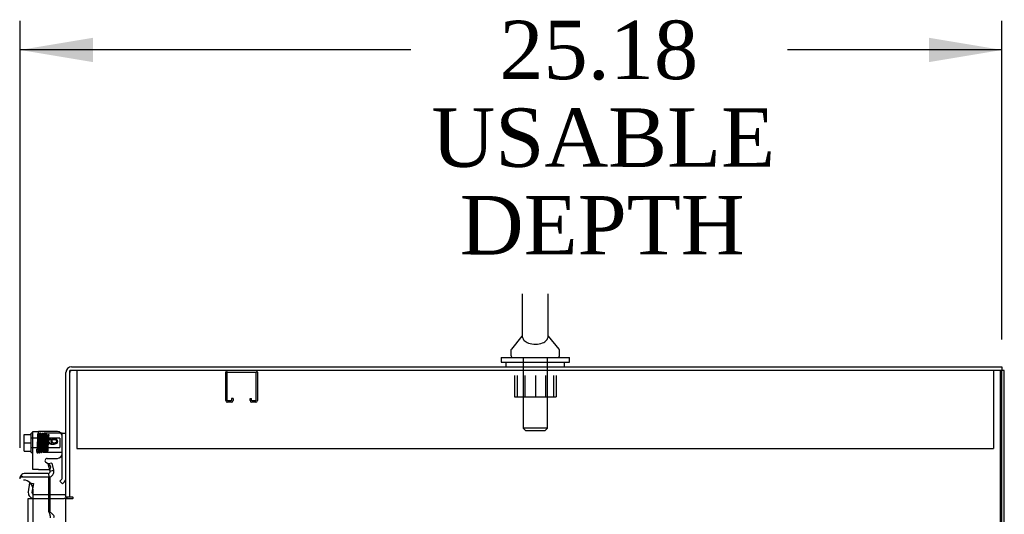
# Model space of a CAD drawing. Header units: inches. Extents: x 1 to 299, y -2 to 199.
# Tile 24 of 30: x 137 to 162, y 133 to 145. Entities that reach past the tile are written whole.
import ezdxf
from ezdxf.enums import TextEntityAlignment as Align
from ezdxf.lldxf.tags import DXFTag

# ---------------------------------------------------------------- set-up
doc = ezdxf.new("R2010")
doc.units = ezdxf.units.IN
doc.header["$MEASUREMENT"] = 0
for name, color, linetype in [('COM50677-1', 7, 'Continuous'), ('COM51497', 7, 'Continuous'), ('COM51498', 7, 'Continuous'), ('COM53957-3', 7, 'Continuous'), ('COM53960-3', 7, 'Continuous'), ('COM53962-3', 7, 'Continuous'), ('COM56144', 7, 'Continuous'), ('COM70220', 7, 'Continuous'), ('COM71173-2', 7, 'Continuous'), ('Default', 7, 'Continuous'), ('NTS18024', 7, 'Continuous'), ('SCC19011', 7, 'Continuous'), ('SCS86415', 7, 'Continuous'), ('SPR20280', 7, 'Continuous'), ('WAF25367', 7, 'Continuous'), ('WAF25377', 7, 'Continuous'), ('WAM254785', 7, 'Continuous')]:
    doc.layers.add(name, color=color, linetype=linetype)
doc.styles.add('SEACAD_Times_New_Roman', font='times.ttf')
tags = doc.linetypes.add('HIDDEN2', pattern=[0.1875, 0.125, -0.0625]).pattern_tags.tags
tags[6:7] = [DXFTag(74, 4), DXFTag(75, 0), DXFTag(340, '0'), DXFTag(46, 0.0), DXFTag(50, 0.0), DXFTag(44, 0.0), DXFTag(45, 0.0)]
tags[4:5] = [DXFTag(74, 4), DXFTag(75, 0), DXFTag(340, '0'), DXFTag(46, 0.0), DXFTag(50, 0.0), DXFTag(44, 0.0), DXFTag(45, 0.0)]
doc.dimstyles.new('HAMMOND_(STH_-_300x200)', dxfattribs={"dimtxt": 1.5, "dimasz": 1.875, "dimexe": 0.75, "dimexo": 0.75, "dimgap": 0.375, "dimtad": 0, "dimtih": 1, "dimtoh": 1, "dimzin": 0, "dimdsep": 46, "dimtxsty": 'SEACAD_Times_New_Roman', "dimblk1": '_SE_FILLED', "dimblk2": '_SE_FILLED', "dimsah": 1, "dimcen": 0.75, "dimadec": 0, "dimazin": 0, "dimtfac": 0.8, "dimtofl": 0, "dimtmove": 1, "dimatfit": 3, "dimfxl": 0, "dimtolj": 1, "dimtzin": 0, "dimarcsym": 0})

# ---------------------------------------------------------------- blocks, each defined once
blk = doc.blocks.new('SE3')
at = {"layer": 'COM50677-1', "color": 7, "linetype": 'HIDDEN2'}
for p, q in [((138.237, 136.325), (138.237, 136.14)), ((138.237, 136.14), (138.237, 134.325)), ((161.737, 136.325), (161.737, 136.14)), ((161.737, 136.14), (161.737, 134.325)), ((138.237, 134.325), (161.737, 134.325))]:
    blk.add_line(p, q, dxfattribs=at)
at = {"layer": 'COM51497', "color": 7, "linetype": 'Continuous'}
for p, q in [((137.109, 133.789), (137.109, 134.759)), ((137.109, 134.759), (137.252, 134.759)), ((137.735, 134.759), (137.252, 134.759)), ((137.546, 134.586), (137.548, 134.555)), ((137.475, 134.072), (137.735, 134.072)), ((137.498, 133.926), (137.443, 133.962)), ((137.252, 133.789), (137.109, 133.789)), ((137.252, 133.789), (137.508, 133.789))]:
    blk.add_line(p, q, dxfattribs=at)
at = {"layer": 'COM51497', "color": 7, "linetype": 'HIDDEN2'}
blk.add_line((137.54, 133.899), (137.498, 133.926), dxfattribs=at)
at = {"layer": 'COM51497', "color": 7, "linetype": 'Continuous'}
for centre, radius, start, end in [((137.735, 134.634), 0.125, 0, 90), ((137.475, 134.012), 0.06, 90, 237.1545), ((137.735, 134.197), 0.125, 270, 0), ((137.508, 133.849), 0.06, 270, 295.1845)]:
    blk.add_arc(centre, radius, start, end, dxfattribs=at)
at = {"layer": 'COM51497', "color": 7, "linetype": 'HIDDEN2'}
blk.add_arc((137.508, 133.849), 0.06, 295.1845, 57.1545, dxfattribs=at)
at = {"layer": 'COM51497', "color": 7, "linetype": 'Continuous'}
for points, knots in [([(137.605, 134.458), (137.593, 134.465), (137.585, 134.474), (137.58, 134.484), (137.575, 134.495), (137.572, 134.506), (137.572, 134.537), (137.579, 134.554), (137.594, 134.568), (137.609, 134.582), (137.628, 134.589), (137.667, 134.589), (137.681, 134.586), (137.694, 134.579), (137.707, 134.573), (137.717, 134.564), (137.724, 134.552), (137.731, 134.54), (137.735, 134.528), (137.735, 134.488), (137.726, 134.467), (137.689, 134.436), (137.658, 134.428), (137.569, 134.428), (137.534, 134.437), (137.513, 134.454), (137.494, 134.469), (137.485, 134.49), (137.485, 134.535), (137.49, 134.551), (137.501, 134.563), (137.512, 134.576), (137.527, 134.583), (137.546, 134.586)], [0, 0, 0, 0, 0.047848, 0.047848, 0.047848, 0.091234, 0.091234, 0.167467, 0.167467, 0.167467, 0.251489, 0.251489, 0.307308, 0.307308, 0.307308, 0.361378, 0.361378, 0.361378, 0.427535, 0.427535, 0.538766, 0.538766, 0.649997, 0.649997, 0.774014, 0.774014, 0.774014, 0.865472, 0.865472, 0.932923, 0.932923, 0.932923, 1, 1, 1, 1]), ([(137.548, 134.555), (137.536, 134.553), (137.528, 134.549), (137.522, 134.544), (137.514, 134.536), (137.51, 134.526), (137.51, 134.504), (137.512, 134.496), (137.518, 134.488), (137.524, 134.479), (137.535, 134.472), (137.548, 134.466), (137.561, 134.461), (137.58, 134.458), (137.605, 134.458)], [0, 0, 0, 0, 0.153649, 0.153649, 0.153649, 0.336794, 0.336794, 0.482815, 0.482815, 0.482815, 0.688895, 0.688895, 0.688895, 1, 1, 1, 1]), ([(137.652, 134.462), (137.662, 134.462), (137.672, 134.464), (137.691, 134.473), (137.698, 134.479), (137.708, 134.495), (137.71, 134.503), (137.71, 134.512), (137.71, 134.525), (137.705, 134.536), (137.695, 134.545), (137.685, 134.554), (137.671, 134.558), (137.636, 134.558), (137.623, 134.554), (137.613, 134.545), (137.604, 134.536), (137.599, 134.525), (137.599, 134.497), (137.604, 134.486), (137.623, 134.467), (137.636, 134.462), (137.652, 134.462)], [0, 0, 0, 0, 0.086691, 0.086691, 0.173381, 0.173381, 0.260072, 0.260072, 0.260072, 0.37344, 0.37344, 0.37344, 0.5092, 0.5092, 0.639932, 0.639932, 0.639932, 0.762812, 0.762812, 0.881406, 0.881406, 1, 1, 1, 1])]:
    blk.add_open_spline(points, degree=3, knots=knots, dxfattribs=at)
at = {"layer": 'COM51498', "color": 7, "linetype": 'HIDDEN2'}
for p, q in [((137.523, 134.72), (137.383, 134.72)), ((137.383, 134.22), (137.383, 134.72)), ((137.813, 134.72), (137.523, 134.72)), ((137.826, 134.72), (137.813, 134.72)), ((137.469, 134.22), (137.383, 134.22)), ((137.523, 134.219), (137.469, 134.22))]:
    blk.add_line(p, q, dxfattribs=at)
at = {"layer": 'COM51498', "color": 7, "linetype": 'Continuous'}
for p, q in [((137.86, 134.72), (137.826, 134.72)), ((137.86, 134.72), (137.955, 134.72)), ((137.86, 134.47), (137.86, 134.72)), ((137.86, 133.571), (137.86, 134.47)), ((137.795, 133.487), (137.846, 133.537)), ((137.863, 133.42), (137.795, 133.487)), ((137.863, 133.42), (137.913, 133.47))]:
    blk.add_line(p, q, dxfattribs=at)
for radius in [0.048, 0.143]:
    blk.add_arc((137.812, 133.571), radius, 315, 0, dxfattribs=at)
at = {"layer": 'COM51498', "color": 7, "linetype": 'HIDDEN2'}
blk.add_ellipse((136.855, 133.97), major_axis=(14.322, 0), ratio=0.017455, start_param=1.503851, end_param=1.524085, dxfattribs=at)
blk.add_open_spline([(137.86, 134.211), (137.86, 134.213), (137.859, 134.214), (137.855, 134.216), (137.854, 134.216), (137.85, 134.217), (137.849, 134.217), (137.842, 134.218), (137.837, 134.219), (137.825, 134.219), (137.819, 134.219), (137.813, 134.219)], degree=3, knots=[0, 0, 0, 0, 0.25, 0.25, 0.375, 0.375, 0.5, 0.5, 0.75, 0.75, 1, 1, 1, 1], dxfattribs=at)
at = {"layer": 'COM53957-3', "color": 7, "linetype": 'Continuous'}
for p, q in [((137.589, 133.953), (137.497, 133.929)), ((137.546, 133.746), (137.497, 133.929)), ((137.589, 133.953), (137.638, 133.771)), ((136.848, 133.591), (136.798, 133.63)), ((136.911, 133.59), (136.798, 133.59)), ((136.911, 133.591), (136.848, 133.591)), ((137.5, 133.686), (136.911, 133.686)), ((136.911, 133.591), (136.911, 133.591)), ((137.5, 133.591), (136.911, 133.591)), ((137.5, 133.59), (136.911, 133.59)), ((137.504, 133.59), (137.5, 133.59)), ((137.504, 133.686), (137.512, 133.591)), ((137.504, 133.59), (137.504, 132.715)), ((137.504, 133.59), (137.512, 133.59)), ((137.512, 133.59), (137.512, 132.715)), ((137.512, 133.59), (137.538, 133.59)), ((137.538, 133.59), (137.538, 133.14)), ((137.546, 133.746), (137.638, 133.771)), ((136.768, 133.543), (136.768, 133.543)), ((136.768, 133.543), (136.768, 133.543)), ((137.504, 132.715), (137.512, 132.715))]:
    blk.add_line(p, q, dxfattribs=at)
at = {"layer": 'COM53957-3', "color": 7, "linetype": 'HIDDEN2'}
blk.add_line((137.538, 133.14), (137.538, 132.697), dxfattribs=at)
at = {"layer": 'COM53957-3', "color": 7, "linetype": 'Continuous'}
for centre, radius, start, end in [((136.911, 133.543), 0.143, 142.4348, 179.8442), ((136.911, 133.543), 0.143, 90, 142.4348), ((137.5, 133.734), 0.048, 270, 274.9646), ((137.5, 133.734), 0.143, 270, 274.9646), ((137.5, 133.734), 0.048, 274.9647, 14.9999), ((137.5, 133.734), 0.143, 274.9646, 15)]:
    blk.add_arc(centre, radius, start, end, dxfattribs=at)
for points, knots in [([(136.798, 133.59), (136.788, 133.583), (136.781, 133.575), (136.773, 133.563), (136.771, 133.559), (136.769, 133.551), (136.768, 133.547), (136.768, 133.543)], [0, 0, 0, 0, 0.5, 0.5, 0.75, 0.75, 1, 1, 1, 1]), ([(137.504, 132.715), (137.511, 132.702), (137.518, 132.688), (137.53, 132.66), (137.535, 132.646), (137.543, 132.619), (137.546, 132.605), (137.548, 132.577), (137.548, 132.563), (137.546, 132.549)], [0, 0, 0, 0, 0.25, 0.25, 0.5, 0.5, 0.75, 0.75, 1, 1, 1, 1]), ([(137.512, 132.715), (137.533, 132.702), (137.553, 132.688), (137.589, 132.66), (137.605, 132.646), (137.629, 132.619), (137.637, 132.605), (137.644, 132.577), (137.644, 132.563), (137.638, 132.549)], [0, 0, 0, 0, 0.25, 0.25, 0.5, 0.5, 0.75, 0.75, 1, 1, 1, 1])]:
    blk.add_open_spline(points, degree=3, knots=knots, dxfattribs=at)
at = {"layer": 'COM53960-3', "color": 7, "linetype": 'Continuous'}
for p, q in [((138.098, 136.42), (161.955, 136.42)), ((161.955, 136.42), (161.955, 136.325)), ((137.955, 133.075), (137.955, 136.277)), ((137.907, 133.14), (137.512, 133.14)), ((138.05, 133.075), (137.955, 133.075))]:
    blk.add_line(p, q, dxfattribs=at)
at = {"layer": 'COM53960-3', "color": 7, "linetype": 'HIDDEN2'}
for p, q in [((136.99, 133.212), (137.03, 133.441)), ((137.03, 133.441), (137.124, 133.424)), ((137.124, 133.424), (137.083, 133.196)), ((136.988, 133.195), (136.99, 133.212)), ((137.083, 133.196), (137.084, 133.178)), ((137.512, 133.14), (137.131, 133.14))]:
    blk.add_line(p, q, dxfattribs=at)
at = {"layer": 'COM53960-3', "color": 7, "linetype": 'Continuous'}
for centre, radius, start, end in [((138.098, 136.277), 0.143, 90, 180), ((137.907, 133.188), 0.048, 270, 0), ((137.907, 133.188), 0.143, 270, 307.7949)]:
    blk.add_arc(centre, radius, start, end, dxfattribs=at)
at = {"layer": 'COM53960-3', "color": 7, "linetype": 'HIDDEN2'}
for centre, radius, start, end in [((138.098, 136.277), 0.048, 90, 180), ((137.131, 133.188), 0.143, 177.2132, 270), ((137.131, 133.188), 0.048, 191.9667, 270)]:
    blk.add_arc(centre, radius, start, end, dxfattribs=at)
at = {"layer": 'COM53962-3', "color": 7, "linetype": 'HIDDEN2'}
blk.add_line((161.92, 64.455), (161.92, 136.325), dxfattribs=at)
at = {"layer": 'COM53962-3', "color": 7, "linetype": 'Continuous'}
for p, q in [((162.015, 136.325), (161.955, 136.325)), ((162.015, 64.455), (162.015, 136.325))]:
    blk.add_line(p, q, dxfattribs=at)
at = {"layer": 'COM56144', "color": 7, "linetype": 'HIDDEN2'}
for p, q in [((142.05, 135.555), (142.05, 136.282)), ((142.09, 135.555), (142.09, 136.282)), ((142.093, 136.285), (142.82, 136.285)), ((142.823, 136.282), (142.823, 135.555)), ((142.863, 136.282), (142.863, 135.555)), ((142.198, 135.606), (142.198, 135.555)), ((142.238, 135.606), (142.198, 135.606)), ((142.238, 135.606), (142.238, 135.555)), ((142.675, 135.555), (142.675, 135.606)), ((142.675, 135.606), (142.715, 135.606)), ((142.715, 135.555), (142.715, 135.606)), ((142.195, 135.552), (142.093, 135.552)), ((142.195, 135.512), (142.093, 135.512)), ((142.82, 135.552), (142.718, 135.552)), ((142.82, 135.512), (142.718, 135.512))]:
    blk.add_line(p, q, dxfattribs=at)
for centre, radius, start, end in [((142.093, 136.282), 0.043, 90, 180), ((142.093, 136.282), 0.003, 90, 180), ((142.82, 136.282), 0.043, 0, 90), ((142.82, 136.282), 0.003, 0, 90), ((142.093, 135.555), 0.043, 180, 270), ((142.093, 135.555), 0.003, 180, 270), ((142.195, 135.555), 0.003, 270, 0), ((142.195, 135.555), 0.043, 270, 0), ((142.718, 135.555), 0.043, 180, 270), ((142.718, 135.555), 0.003, 180, 270), ((142.82, 135.555), 0.003, 270, 0), ((142.82, 135.555), 0.043, 270, 0)]:
    blk.add_arc(centre, radius, start, end, dxfattribs=at)
at = {"layer": 'COM70220', "color": 7, "linetype": 'HIDDEN2'}
for p, q in [((137.113, 133.014), (137.113, 133.264)), ((137.113, 71.959), (137.113, 133.014))]:
    blk.add_line(p, q, dxfattribs=at)
blk.add_arc((136.863, 133.264), 0.25, 0, 90, dxfattribs=at)
at = {"layer": 'COM71173-2', "color": 7, "linetype": 'Continuous'}
for p, q in [((161.955, 136.325), (138.05, 136.325)), ((138.05, 133.075), (138.05, 136.325)), ((161.955, 64.455), (161.955, 136.325)), ((138.128, 133.075), (138.05, 133.075)), ((137.512, 133.045), (137.907, 133.045)), ((137.955, 133.045), (137.907, 133.045)), ((137.955, 133.045), (138.098, 133.045)), ((137.955, 71.735), (137.955, 133.045)), ((138.098, 133.045), (138.128, 133.045))]:
    blk.add_line(p, q, dxfattribs=at)
at = {"layer": 'COM71173-2', "color": 7, "linetype": 'HIDDEN2'}
for p, q in [((136.988, 133.045), (137.512, 133.045)), ((136.988, 71.735), (136.988, 133.045))]:
    blk.add_line(p, q, dxfattribs=at)
at = {"layer": 'COM71173-2', "color": 7, "linetype": 'Continuous'}
blk.add_arc((138.128, 133.06), 0.015, 270, 90, dxfattribs=at)
at = {"layer": 'NTS18024', "color": 7, "linetype": 'HIDDEN2'}
for p, q in [((149.452, 136.2), (149.452, 135.655)), ((149.522, 136.2), (149.522, 135.655)), ((149.724, 136.2), (149.724, 135.655)), ((149.991, 136.2), (149.991, 135.655)), ((150.25, 136.2), (150.25, 135.655)), ((150.452, 136.2), (150.452, 135.655)), ((150.524, 136.2), (150.524, 135.655)), ((149.452, 135.655), (149.724, 135.655)), ((149.724, 135.655), (150.25, 135.655)), ((150.25, 135.655), (150.524, 135.655))]:
    blk.add_line(p, q, dxfattribs=at)
at = {"layer": 'SCC19011', "color": 7, "linetype": 'Continuous'}
for p, q in [((136.883, 134.685), (137.064, 134.685)), ((136.883, 134.47), (136.883, 134.685)), ((136.883, 134.47), (137.064, 134.47)), ((136.883, 134.255), (136.883, 134.47)), ((136.883, 134.255), (137.064, 134.255))]:
    blk.add_line(p, q, dxfattribs=at)
at = {"layer": 'SCC19011', "color": 7, "linetype": 'HIDDEN2'}
for p, q in [((137.796, 134.592), (137.064, 134.592)), ((137.796, 134.592), (137.796, 134.348)), ((137.064, 134.348), (137.796, 134.348))]:
    blk.add_line(p, q, dxfattribs=at)
at = {"layer": 'SCS86415', "color": 7, "linetype": 'Continuous'}
for p, q in [((149.656, 138.297), (149.656, 137.214)), ((150.318, 137.213), (150.318, 138.297)), ((149.647, 137.204), (149.376, 136.877)), ((150.598, 136.877), (150.327, 137.204)), ((149.362, 136.839), (149.362, 136.72)), ((150.612, 136.72), (150.612, 136.839))]:
    blk.add_line(p, q, dxfattribs=at)
at = {"layer": 'SCS86415', "color": 7, "linetype": 'HIDDEN2'}
for p, q in [((149.675, 136.66), (149.675, 134.844)), ((150.299, 134.844), (150.299, 136.66)), ((150.299, 134.844), (149.675, 134.844)), ((149.675, 134.844), (149.735, 134.784)), ((150.239, 134.784), (150.299, 134.844)), ((149.735, 134.784), (150.239, 134.784))]:
    blk.add_line(p, q, dxfattribs=at)
at = {"layer": 'SCS86415', "color": 7, "linetype": 'Continuous'}
for centre, start, end in [((149.422, 136.839), 140.3214, 180), ((150.552, 136.839), 0, 39.6786), ((149.422, 136.72), 180, 270), ((150.552, 136.72), 270, 0)]:
    blk.add_arc(centre, 0.06, start, end, dxfattribs=at)
blk.add_open_spline([(149.656, 137.221), (149.655, 137.214), (149.655, 137.196), (149.666, 137.151), (149.679, 137.123), (149.729, 137.071), (149.766, 137.046), (149.867, 137.01), (149.931, 137), (150.061, 137.002), (150.123, 137.014), (150.22, 137.053), (150.254, 137.078), (150.299, 137.131), (150.311, 137.159), (150.319, 137.202), (150.318, 137.218), (150.318, 137.223)], degree=3, knots=[0.1995849, 0.1995849, 0.1995849, 0.1995849, 0.25, 0.25, 0.3125, 0.3125, 0.375, 0.375, 0.4375, 0.4375, 0.5, 0.5, 0.5625, 0.5625, 0.625, 0.625, 0.6748744, 0.6748744, 0.6748744, 0.6748744], dxfattribs=at)
at = {"layer": 'SPR20280', "color": 7, "linetype": 'HIDDEN2'}
blk.add_circle((137.499, 134.67), 0.0175, dxfattribs=at)
blk.add_ellipse((137.218, 134.297), major_axis=(-0.0175, 0), ratio=0.707107, dxfattribs=at)
for points, knots in [([(137.231, 134.71), (137.23, 134.704), (137.229, 134.695), (137.226, 134.643), (137.223, 134.58), (137.221, 134.511), (137.219, 134.447), (137.216, 134.377), (137.215, 134.332), (137.214, 134.309)], [0, 0, 0, 0, 0.0982414, 0.189287, 0.2730217, 0.3494884, 0.4186348, 0.4804358, 0.5820961, 0.5820961, 0.5820961, 0.5820961]), ([(137.267, 134.708), (137.267, 134.71), (137.267, 134.712), (137.265, 134.716), (137.263, 134.72), (137.26, 134.723), (137.256, 134.725), (137.252, 134.726), (137.246, 134.726), (137.239, 134.723), (137.234, 134.718), (137.231, 134.712), (137.231, 134.709), (137.231, 134.707)], [0, 0, 0, 0, 0.061046, 0.125273, 0.191172, 0.257138, 0.321758, 0.38405, 0.50258, 0.627092, 0.754222, 0.87904, 1, 1, 1, 1]), ([(137.232, 134.706), (137.233, 134.705), (137.234, 134.7), (137.237, 134.66), (137.24, 134.602), (137.242, 134.544), (137.243, 134.496), (137.245, 134.446), (137.247, 134.396), (137.249, 134.349), (137.25, 134.306), (137.252, 134.271), (137.254, 134.246), (137.256, 134.233), (137.257, 134.232), (137.257, 134.232)], [0.0163585, 0.0163585, 0.0163585, 0.0163585, 0.1064242, 0.2179651, 0.334732, 0.395336, 0.4572595, 0.5205071, 0.5850494, 0.6509002, 0.7180961, 0.7865871, 0.856391, 0.9275442, 0.9709488, 0.9709488, 0.9709488, 0.9709488]), ([(137.292, 134.238), (137.291, 134.238), (137.29, 134.241), (137.287, 134.274), (137.284, 134.329), (137.282, 134.384), (137.281, 134.431), (137.279, 134.481), (137.277, 134.532), (137.276, 134.58), (137.274, 134.625), (137.272, 134.663), (137.27, 134.692), (137.268, 134.708), (137.267, 134.71), (137.267, 134.71)], [0.0330952, 0.0330952, 0.0330952, 0.0330952, 0.1046647, 0.2148993, 0.3307832, 0.3911384, 0.4529315, 0.5161815, 0.5808947, 0.6470466, 0.7146675, 0.7837865, 0.8543575, 0.9264187, 0.9868627, 0.9868627, 0.9868627, 0.9868627]), ([(137.341, 134.245), (137.34, 134.249), (137.339, 134.257), (137.336, 134.292), (137.334, 134.338), (137.332, 134.389), (137.33, 134.442), (137.328, 134.505), (137.326, 134.572), (137.323, 134.632), (137.321, 134.673), (137.319, 134.695), (137.316, 134.713), (137.3, 134.719), (137.291, 134.717), (137.285, 134.712), (137.282, 134.706), (137.279, 134.692), (137.277, 134.665), (137.276, 134.631), (137.275, 134.613), (137.274, 134.607)], [0, 0, 0, 0, 0.0491002, 0.0953804, 0.1388084, 0.1793382, 0.2169701, 0.251665, 0.3118803, 0.3616987, 0.4056489, 0.4442506, 0.4784458, 0.4943686, 0.5046312, 0.5111404, 0.5215102, 0.5559627, 0.6087538, 0.6419719, 0.6579906, 0.6579906, 0.6579906, 0.6579906]), ([(137.285, 134.69), (137.285, 134.689), (137.285, 134.683), (137.287, 134.659), (137.289, 134.621), (137.291, 134.577), (137.293, 134.522), (137.295, 134.456), (137.297, 134.384), (137.3, 134.316), (137.303, 134.272), (137.305, 134.249), (137.306, 134.244), (137.306, 134.242)], [0.5313524, 0.5313524, 0.5313524, 0.5313524, 0.5566492, 0.6090382, 0.6421384, 0.6797768, 0.7219187, 0.7685579, 0.8196963, 0.8752641, 0.9352901, 0.9670917, 1, 1, 1, 1]), ([(137.33, 134.686), (137.329, 134.679), (137.327, 134.656), (137.325, 134.62), (137.324, 134.603)], [0.1068094, 0.1068094, 0.1068094, 0.1068094, 0.218674, 0.3041733, 0.3041733, 0.3041733, 0.3041733]), ([(137.368, 134.69), (137.368, 134.694), (137.367, 134.699), (137.361, 134.707), (137.354, 134.71), (137.347, 134.711), (137.34, 134.708), (137.335, 134.704), (137.332, 134.698), (137.332, 134.695), (137.332, 134.693)], [0, 0, 0, 0, 0.174522, 0.341814, 0.49099, 0.617224, 0.732964, 0.83707, 0.926174, 1, 1, 1, 1]), ([(137.333, 134.691), (137.333, 134.687), (137.335, 134.68), (137.337, 134.647), (137.339, 134.605), (137.341, 134.556), (137.343, 134.506), (137.345, 134.446), (137.348, 134.38), (137.35, 134.321), (137.352, 134.281), (137.355, 134.258), (137.356, 134.241), (137.372, 134.232), (137.381, 134.233), (137.388, 134.238), (137.391, 134.245), (137.394, 134.256), (137.396, 134.28), (137.398, 134.313), (137.399, 134.334), (137.399, 134.344)], [0, 0, 0, 0, 0.0497814, 0.0966259, 0.140493, 0.1814124, 0.2193747, 0.2543664, 0.3152188, 0.3654075, 0.4095706, 0.4484291, 0.4831793, 0.500515, 0.5129485, 0.520268, 0.5302822, 0.5632778, 0.6139998, 0.6463899, 0.6721971, 0.6721971, 0.6721971, 0.6721971]), ([(137.389, 134.261), (137.389, 134.261), (137.388, 134.269), (137.386, 134.294), (137.385, 134.333), (137.383, 134.376), (137.381, 134.43), (137.379, 134.493), (137.376, 134.561), (137.373, 134.625), (137.37, 134.677), (137.369, 134.688), (137.367, 134.694)], [0.5218121, 0.5218121, 0.5218121, 0.5218121, 0.5509365, 0.6048516, 0.6385262, 0.6766408, 0.7192394, 0.7663115, 0.8179121, 0.8740438, 0.9347354, 1, 1, 1, 1]), ([(137.381, 134.685), (137.38, 134.68), (137.379, 134.671), (137.376, 134.637), (137.375, 134.611), (137.374, 134.598)], [0, 0, 0, 0, 0.0490573, 0.0952805, 0.1304896, 0.1304896, 0.1304896, 0.1304896]), ([(137.417, 134.685), (137.417, 134.686), (137.417, 134.687), (137.416, 134.69), (137.415, 134.693), (137.413, 134.695), (137.411, 134.698), (137.408, 134.7), (137.405, 134.701), (137.401, 134.702), (137.395, 134.702), (137.387, 134.698), (137.382, 134.69), (137.381, 134.684), (137.38, 134.681)], [0, 0, 0, 0, 0.036353, 0.073764, 0.113325, 0.155834, 0.201742, 0.251197, 0.304133, 0.360387, 0.484485, 0.636448, 0.811563, 1, 1, 1, 1]), ([(137.382, 134.681), (137.383, 134.681), (137.384, 134.679), (137.387, 134.65), (137.389, 134.601), (137.391, 134.551), (137.393, 134.509), (137.395, 134.465), (137.396, 134.419), (137.398, 134.375), (137.4, 134.335), (137.402, 134.3), (137.403, 134.274), (137.405, 134.258), (137.406, 134.256), (137.407, 134.256)], [0.039088, 0.039088, 0.039088, 0.039088, 0.1061352, 0.2175266, 0.3342475, 0.3948655, 0.4568263, 0.5201203, 0.5847208, 0.6506382, 0.7179012, 0.7864571, 0.8563175, 0.9275176, 0.9915475, 0.9915475, 0.9915475, 0.9915475]), ([(137.442, 134.261), (137.441, 134.262), (137.439, 134.266), (137.436, 134.303), (137.434, 134.356), (137.432, 134.408), (137.43, 134.451), (137.428, 134.496), (137.427, 134.541), (137.425, 134.584), (137.423, 134.622), (137.421, 134.654), (137.419, 134.677), (137.418, 134.687), (137.417, 134.688), (137.416, 134.688)], [0.0121765, 0.0121765, 0.0121765, 0.0121765, 0.1044236, 0.214418, 0.3300747, 0.3903404, 0.4520599, 0.5152587, 0.5799584, 0.6461321, 0.713819, 0.7830559, 0.8538041, 0.9261056, 0.9660085, 0.9660085, 0.9660085, 0.9660085]), ([(137.49, 134.27), (137.49, 134.275), (137.488, 134.285), (137.486, 134.321), (137.484, 134.365), (137.482, 134.413), (137.48, 134.461), (137.478, 134.517), (137.475, 134.577), (137.473, 134.627), (137.47, 134.661), (137.468, 134.677), (137.465, 134.686), (137.46, 134.692), (137.453, 134.695), (137.447, 134.695), (137.442, 134.693), (137.438, 134.691), (137.435, 134.688), (137.432, 134.682), (137.43, 134.67), (137.427, 134.642), (137.425, 134.611), (137.425, 134.596), (137.424, 134.593)], [0, 0, 0, 0, 0.04903, 0.0952394, 0.1386004, 0.17906, 0.216617, 0.2512351, 0.311271, 0.3609646, 0.4048827, 0.4436137, 0.4603017, 0.4741327, 0.4802671, 0.4855273, 0.4934855, 0.4962417, 0.4996859, 0.5101885, 0.5466617, 0.6029834, 0.6377117, 0.647337, 0.647337, 0.647337, 0.647337]), ([(137.435, 134.666), (137.435, 134.666), (137.435, 134.661), (137.437, 134.642), (137.439, 134.611), (137.44, 134.575), (137.442, 134.528), (137.444, 134.471), (137.447, 134.407), (137.45, 134.344), (137.452, 134.301), (137.454, 134.276), (137.455, 134.271), (137.456, 134.267)], [0.5461357, 0.5461357, 0.5461357, 0.5461357, 0.5679041, 0.616244, 0.6475892, 0.6837147, 0.7245886, 0.7702102, 0.8205721, 0.8756116, 0.9353452, 0.9670888, 1, 1, 1, 1]), ([(137.479, 134.651), (137.478, 134.644), (137.476, 134.625), (137.475, 134.604), (137.474, 134.589), (137.474, 134.589)], [0.1668406, 0.1668406, 0.1668406, 0.1668406, 0.2156417, 0.2933385, 0.2948321, 0.2948321, 0.2948321, 0.2948321]), ([(137.493, 134.265), (137.494, 134.268), (137.495, 134.282), (137.498, 134.316), (137.5, 134.359), (137.502, 134.405), (137.504, 134.461), (137.506, 134.524), (137.509, 134.582), (137.511, 134.622), (137.512, 134.638), (137.512, 134.643)], [0.1018663, 0.1018663, 0.1018663, 0.1018663, 0.1966331, 0.2845261, 0.3655924, 0.4399785, 0.5078067, 0.6234473, 0.7180722, 0.7975388, 0.8688111, 0.8688111, 0.8688111, 0.8688111]), ([(137.201, 134.297), (137.202, 134.272), (137.204, 134.239), (137.21, 134.217), (137.217, 134.211), (137.224, 134.209), (137.231, 134.21), (137.236, 134.213), (137.239, 134.216), (137.243, 134.224), (137.244, 134.237), (137.246, 134.267), (137.248, 134.299), (137.249, 134.322), (137.249, 134.33)], [0, 0, 0, 0, 0.1051765, 0.1736127, 0.1934529, 0.2040657, 0.2174728, 0.2222593, 0.2281895, 0.2481089, 0.3216574, 0.374496, 0.4366217, 0.4667479, 0.4667479, 0.4667479, 0.4667479]), ([(137.293, 134.235), (137.294, 134.24), (137.295, 134.249), (137.297, 134.285), (137.299, 134.317), (137.299, 134.334), (137.299, 134.334)], [0, 0, 0, 0, 0.0497352, 0.0965328, 0.1403729, 0.1414275, 0.1414275, 0.1414275, 0.1414275]), ([(137.342, 134.241), (137.342, 134.241), (137.344, 134.245), (137.347, 134.28), (137.349, 134.318), (137.349, 134.338)], [0.0232461, 0.0232461, 0.0232461, 0.0232461, 0.1085772, 0.2218055, 0.3211628, 0.3211628, 0.3211628, 0.3211628]), ([(137.442, 134.256), (137.443, 134.259), (137.444, 134.265), (137.447, 134.293), (137.448, 134.323), (137.449, 134.343), (137.449, 134.347)], [0, 0, 0, 0, 0.0499394, 0.0968995, 0.1408698, 0.1537422, 0.1537422, 0.1537422, 0.1537422]), ([(137.257, 134.235), (137.257, 134.233), (137.257, 134.231), (137.259, 134.227), (137.261, 134.223), (137.264, 134.22), (137.268, 134.218), (137.272, 134.217), (137.278, 134.217), (137.285, 134.22), (137.292, 134.228), (137.293, 134.234), (137.293, 134.238)], [0, 0, 0, 0, 0.055383, 0.112985, 0.171703, 0.230339, 0.287909, 0.343892, 0.45376, 0.576632, 0.710657, 1, 1, 1, 1]), ([(137.306, 134.245), (137.306, 134.242), (137.307, 134.236), (137.313, 134.229), (137.32, 134.225), (137.327, 134.225), (137.334, 134.227), (137.338, 134.231), (137.34, 134.235), (137.341, 134.237), (137.342, 134.24), (137.342, 134.241), (137.342, 134.242)], [0, 0, 0, 0, 0.179474, 0.349583, 0.499926, 0.62563, 0.739127, 0.840103, 0.885308, 0.926766, 0.964791, 1, 1, 1, 1]), ([(137.406, 134.258), (137.407, 134.257), (137.407, 134.254), (137.408, 134.25), (137.411, 134.246), (137.415, 134.243), (137.421, 134.24), (137.428, 134.24), (137.434, 134.243), (137.439, 134.248), (137.442, 134.254), (137.443, 134.257), (137.443, 134.259)], [0, 0, 0, 0, 0.063728, 0.130533, 0.198895, 0.267172, 0.397362, 0.518273, 0.643035, 0.768012, 0.887736, 1, 1, 1, 1]), ([(137.455, 134.272), (137.455, 134.266), (137.457, 134.26), (137.464, 134.252), (137.47, 134.249), (137.476, 134.249), (137.481, 134.25), (137.484, 134.252), (137.487, 134.255), (137.49, 134.258), (137.491, 134.262), (137.491, 134.265), (137.491, 134.266)], [0, 0, 0, 0, 0.306204, 0.442937, 0.565203, 0.671636, 0.724965, 0.779543, 0.835119, 0.890984, 0.946216, 1, 1, 1, 1])]:
    blk.add_open_spline(points, degree=3, knots=knots, dxfattribs=at)
blk.add_open_spline([(137.484, 134.668), (137.483, 134.665), (137.482, 134.661), (137.481, 134.657)], degree=3, dxfattribs=at)
at = {"layer": 'WAF25367', "color": 7, "linetype": 'Continuous'}
for p, q in [((137.064, 134.22), (137.064, 134.72)), ((137.109, 134.72), (137.064, 134.72)), ((137.064, 134.22), (137.109, 134.22))]:
    blk.add_line(p, q, dxfattribs=at)
at = {"layer": 'WAF25377', "color": 7, "linetype": 'Continuous'}
for p, q in [((149.112, 136.66), (150.862, 136.66)), ((149.112, 136.66), (149.112, 136.545)), ((150.862, 136.545), (150.862, 136.66)), ((149.112, 136.545), (150.862, 136.545))]:
    blk.add_line(p, q, dxfattribs=at)
at = {"layer": 'WAM254785', "color": 7, "linetype": 'Continuous'}
for p, q in [((149.237, 136.545), (149.237, 136.42)), ((150.737, 136.42), (150.737, 136.545))]:
    blk.add_line(p, q, dxfattribs=at)
blk = doc.blocks.new('DMBLK1463')
at = {"layer": 'Default', "linetype": 'Continuous'}
for points in [[(138.651, 144.866), (136.776, 144.554), (138.651, 144.241)], [(160.08, 144.866), (160.08, 144.241), (161.955, 144.554)]]:
    blk.add_hatch(color=7, dxfattribs=at).paths.add_polyline_path(points)
at = {"layer": 'Default', "color": 7, "linetype": 'Continuous'}
for p, q in [((136.776, 134.339), (136.776, 145.304)), ((161.955, 137.122), (161.955, 145.304)), ((146.8, 144.554), (136.776, 144.554)), ((161.955, 144.554), (156.452, 144.554))]:
    blk.add_line(p, q, dxfattribs=at)
at = {"layer": 'Default', "color": 7, "linetype": 'Continuous', "style": 'SEACAD_Times_New_Roman'}
for s, p in [('25.18', (149.067, 145.304)), ('USABLE', (147.325, 143.054)), ('DEPTH', (148.054, 140.804))]:
    blk.add_text(s, height=1.5, dxfattribs=at).set_placement(p, align=Align.TOP_LEFT)
blk = doc.blocks.new('_SE_FILLED')
at = {"color": 0}
blk.add_line((0, 0), (-1, 0), dxfattribs=at)
blk.add_solid([(0, 0), (-1, -0.1665), (-1, 0.1665), (0, 0)], dxfattribs=at)
blk = doc.blocks.new('DMBLK1476')
at = {"layer": 'Default', "linetype": 'Continuous'}
for points in [[(124.957, 131.17), (125.582, 131.17), (125.27, 133.045)], [(124.957, 73.61), (125.27, 71.735), (125.582, 73.61)]]:
    blk.add_hatch(color=7, dxfattribs=at).paths.add_polyline_path(points)
at = {"layer": 'Default', "color": 7, "linetype": 'Continuous'}
for p, q in [((136.238, 133.045), (124.52, 133.045)), ((125.27, 133.045), (125.27, 103.665)), ((125.27, 99.39), (125.27, 71.735)), ((136.238, 71.735), (124.52, 71.735))]:
    blk.add_line(p, q, dxfattribs=at)
at = {"layer": 'Default', "color": 7, "linetype": 'Continuous', "style": 'SEACAD_Times_New_Roman'}
for s, p in [('61.31', (122.71, 103.14)), ('DOOR OPENING', (116.97, 100.89))]:
    blk.add_text(s, height=1.5, dxfattribs=at).set_placement(p, align=Align.TOP_LEFT)

msp = doc.modelspace()

# ---------------------------------------------------------------- block references
at = {"layer": 'Default'}
msp.add_blockref('SE3', (0, 0), dxfattribs=at)

# ---------------------------------------------------------------- dimensions: what is measured, and where the dimension line sits
at = {"layer": 'Default', "color": 7, "linetype": 'Continuous'}
dim = msp.add_linear_dim(base=(136.776, 144.554), p1=(161.955, 136.372), p2=(136.776, 133.589), text='\\A1;<>\\PUSABLE\\XDEPTH', dimstyle='HAMMOND_(STH_-_300x200)', override={"dimtmove": 0}, dxfattribs=at)
dim.commit()
dim.dimension.update_dxf_attribs({"geometry": 'DMBLK1463', "text_midpoint": (151.626, 144.554), "dimtype": 160})
dim = msp.add_linear_dim(base=(125.27, 133.045), p1=(137.907, 133.045), p2=(137.907, 71.735), angle=270, text='\\A1;<>\\PDOOR OPENING', dimstyle='HAMMOND_(STH_-_300x200)', override={"dimtmove": 0}, dxfattribs=at)
dim.commit()
dim.dimension.update_dxf_attribs({"geometry": 'DMBLK1476', "text_midpoint": (125.27, 102.39), "dimtype": 161})

doc.saveas('drawing.dxf')
